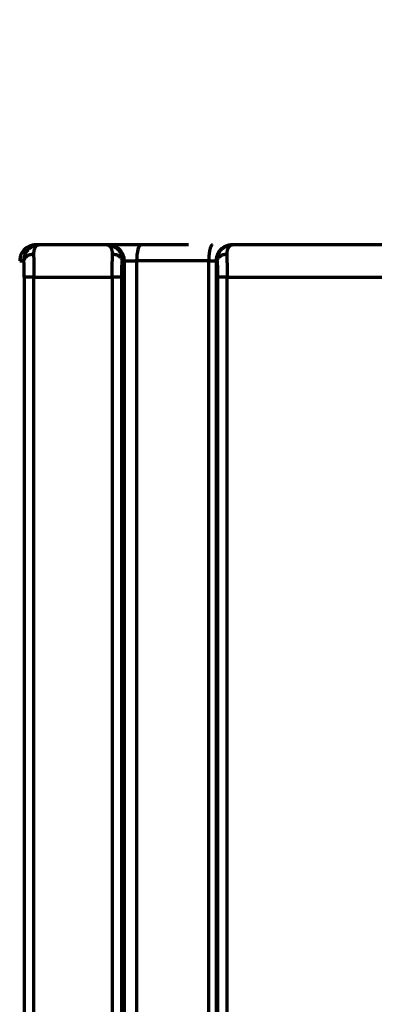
# Model space of a CAD drawing. Header units: millimetres. Extents: x -170 to 6906, y -2212 to 4257.
# Tile 161 of 256: x 4901 to 4912, y -1092 to -1061. Entities that reach past the tile are written whole.
import ezdxf

# ---------------------------------------------------------------- set-up
doc = ezdxf.new("R2010")
doc.units = ezdxf.units.MM
doc.layers.add('1', color=7, linetype='Continuous', true_color=0xffffff)
doc.styles.add('PC_TEXTSTYLE', font='ISOCP.SHX', dxfattribs={"width": 0.707, "bigfont": 'GBCBIG.SHX'})
doc.dimstyles.new('GB_DIMSTYLE', dxfattribs={"dimtxt": 50, "dimasz": 40, "dimexe": 1, "dimexo": 0, "dimgap": 1.5, "dimtad": 1, "dimdec": 1, "dimdsep": 46, "dimtxsty": 'PC_TEXTSTYLE', "dimcen": 0, "dimclrd": 256, "dimclrt": 3, "dimadec": 1, "dimazin": 2, "dimtp": 0.1, "dimtm": 0.1, "dimtfac": 0.71, "dimtdec": 1, "dimtmove": 0, "dimatfit": 3, "dimfxl": 1, "dimtfill": 1, "dimarcsym": 0})

# ---------------------------------------------------------------- blocks, each defined once
blk = doc.blocks.new('*D40')
at = {"lineweight": -2, "transparency": 16777216}
for p, q in [((5298.604, -811.424), (5142.709, -938.982)), ((4772.638, -1241.784), (5111.751, -964.312))]:
    blk.add_line(p, q, dxfattribs=at)
at = {"lineweight": 18, "transparency": 16777216}
blk.add_solid([(5138.487, -933.822), (5146.931, -944.141), (5111.751, -964.312)], dxfattribs=at)
at = {"layer": 'Defpoints', "color": 0, "lineweight": 18, "transparency": 16777216}
for p in [(5111.751, -964.312), (4772.638, -1241.784)]:
    blk.add_point(p, dxfattribs=at)
at = {"color": 3, "lineweight": 18, "transparency": 16777216, "insert": (5244.525, -821.426), "char_height": 50, "attachment_point": 5, "rotation": 39.291, "style": 'PC_TEXTSTYLE', "bg_fill": 3, "box_fill_scale": 1.1, "bg_fill_color": 256, "bg_fill_true_color": 13158600, "bg_fill_transparency": 0}
blk.add_mtext('R625', dxfattribs=at)

msp = doc.modelspace()

# ---------------------------------------------------------------- linework, layer by layer
at = {"color": 0, "lineweight": 18}
msp.add_arc((4772.638, -1241.784), 438.165, 198.70552, 161.36953, dxfattribs=at)
at = {"layer": '1', "color": 0, "linetype": 'Continuous', "lineweight": 70}
for p, q in [((4904.231, -1068.784), (4904.613, -1068.784)), ((4904.231, -1190.784), (4904.231, -1068.784)), ((4904.613, -1068.784), (4904.613, -1190.784)), ((4906.851, -1190.784), (4906.851, -1068.784)), ((4906.851, -1068.784), (4907.078, -1068.784)), ((4907.078, -1068.784), (4907.078, -1190.784)), ((4901.423, -1069.284), (4901.124, -1069.284)), ((4901.124, -1069.284), (4901.124, -1190.784)), ((4901.423, -1190.784), (4901.423, -1069.284)), ((4904.153, -1069.284), (4903.854, -1069.284)), ((4903.854, -1069.284), (4903.854, -1190.784)), ((4904.153, -1190.784), (4904.153, -1069.284)), ((4907.423, -1069.284), (4907.124, -1069.284)), ((4907.124, -1069.284), (4907.124, -1190.784)), ((4907.423, -1069.284), (4937.854, -1069.284)), ((4907.423, -1190.784), (4907.423, -1069.284))]:
    msp.add_line(p, q, dxfattribs=at)
for centre, major_axis, ratio, start_param, end_param in [((4903.731, -1068.784), (0, -0.5), 0.99863, 1.570796, 3.141593), ((4904.75, -1068.784), (0, 0.5), 0.275203, 0, 1.570796)]:
    msp.add_ellipse(centre, major_axis=major_axis, ratio=ratio, start_param=start_param, end_param=end_param, dxfattribs=at)
for points, knots in [([(4901.481, -1068.284), (4901.449, -1068.284), (4901.416, -1068.287), (4901.352, -1068.3), (4901.32, -1068.31), (4901.26, -1068.335), (4901.231, -1068.35), (4901.177, -1068.386), (4901.151, -1068.407), (4901.105, -1068.454), (4901.084, -1068.479), (4901.048, -1068.533), (4901.032, -1068.562), (4901.007, -1068.623), (4900.998, -1068.654), (4900.985, -1068.719), (4900.982, -1068.751), (4900.982, -1068.784)], [0, 0, 0, 0, 0.125, 0.125, 0.25, 0.25, 0.375, 0.375, 0.5, 0.5, 0.625, 0.625, 0.75, 0.75, 0.875, 0.875, 1, 1, 1, 1]), ([(4901.113, -1068.784), (4901.113, -1068.78), (4901.112, -1068.773), (4901.113, -1068.761), (4901.113, -1068.75), (4901.114, -1068.738), (4901.115, -1068.727), (4901.116, -1068.715), (4901.117, -1068.703), (4901.119, -1068.692), (4901.121, -1068.68), (4901.123, -1068.668), (4901.126, -1068.657), (4901.129, -1068.645), (4901.132, -1068.633), (4901.136, -1068.621), (4901.139, -1068.61), (4901.144, -1068.598), (4901.148, -1068.587), (4901.153, -1068.575), (4901.158, -1068.564), (4901.163, -1068.552), (4901.169, -1068.541), (4901.175, -1068.53), (4901.181, -1068.518), (4901.188, -1068.507), (4901.195, -1068.496), (4901.203, -1068.486), (4901.21, -1068.475), (4901.218, -1068.465), (4901.227, -1068.454), (4901.235, -1068.444), (4901.244, -1068.434), (4901.253, -1068.425), (4901.263, -1068.415), (4901.273, -1068.406), (4901.283, -1068.397), (4901.294, -1068.388), (4901.304, -1068.38), (4901.316, -1068.372), (4901.327, -1068.364), (4901.339, -1068.356), (4901.351, -1068.349), (4901.363, -1068.342), (4901.375, -1068.335), (4901.388, -1068.329), (4901.401, -1068.323), (4901.414, -1068.317), (4901.427, -1068.312), (4901.441, -1068.308), (4901.455, -1068.303), (4901.469, -1068.299), (4901.483, -1068.296), (4901.498, -1068.293), (4901.512, -1068.29), (4901.527, -1068.288), (4901.542, -1068.286), (4901.557, -1068.285), (4901.572, -1068.284), (4901.582, -1068.284), (4901.587, -1068.284)], [0, 0, 0, 0, 0.013275, 0.026681, 0.040218, 0.053888, 0.06769, 0.081625, 0.095695, 0.109898, 0.124236, 0.13871, 0.15332, 0.168065, 0.182948, 0.197968, 0.213126, 0.228422, 0.243856, 0.25943, 0.275143, 0.290995, 0.306988, 0.323122, 0.339396, 0.355812, 0.372369, 0.389068, 0.405909, 0.422893, 0.44002, 0.45729, 0.474703, 0.49226, 0.509962, 0.527807, 0.545797, 0.563932, 0.582212, 0.600637, 0.619208, 0.637925, 0.656788, 0.675797, 0.694953, 0.714255, 0.733704, 0.7533, 0.773044, 0.792935, 0.812974, 0.833161, 0.853495, 0.873978, 0.89461, 0.91539, 0.936319, 0.957397, 0.978624, 1, 1, 1, 1]), ([(4901.587, -1068.284), (4901.585, -1068.284), (4901.581, -1068.284), (4901.576, -1068.284), (4901.571, -1068.285), (4901.566, -1068.286), (4901.561, -1068.287), (4901.556, -1068.288), (4901.551, -1068.289), (4901.546, -1068.291), (4901.541, -1068.293), (4901.537, -1068.295), (4901.532, -1068.297), (4901.528, -1068.299), (4901.523, -1068.302), (4901.519, -1068.304), (4901.514, -1068.307), (4901.51, -1068.31), (4901.506, -1068.314), (4901.502, -1068.317), (4901.498, -1068.321), (4901.494, -1068.325), (4901.49, -1068.329), (4901.486, -1068.333), (4901.482, -1068.337), (4901.478, -1068.341), (4901.475, -1068.346), (4901.471, -1068.351), (4901.468, -1068.356), (4901.464, -1068.361), (4901.459, -1068.368), (4901.454, -1068.378), (4901.447, -1068.391), (4901.441, -1068.404), (4901.435, -1068.418), (4901.431, -1068.433), (4901.426, -1068.449), (4901.422, -1068.464), (4901.419, -1068.481), (4901.417, -1068.498), (4901.415, -1068.515), (4901.413, -1068.533), (4901.412, -1068.551), (4901.412, -1068.563), (4901.412, -1068.57)], [0, 0, 0, 0, 0.019759, 0.039422, 0.058989, 0.078461, 0.097836, 0.117116, 0.136301, 0.155391, 0.174386, 0.193286, 0.212091, 0.230802, 0.249419, 0.267942, 0.286372, 0.304707, 0.32295, 0.341099, 0.359156, 0.37712, 0.394991, 0.41277, 0.430457, 0.448053, 0.465557, 0.48297, 0.500291, 0.517522, 0.534663, 0.572858, 0.610609, 0.647927, 0.684825, 0.721312, 0.757402, 0.793107, 0.82844, 0.863413, 0.898042, 0.932339, 0.96632, 1, 1, 1, 1]), ([(4903.69, -1068.284), (4903.694, -1068.284), (4903.701, -1068.284), (4903.711, -1068.284), (4903.722, -1068.285), (4903.732, -1068.286), (4903.742, -1068.287), (4903.752, -1068.288), (4903.763, -1068.29), (4903.773, -1068.291), (4903.783, -1068.293), (4903.793, -1068.295), (4903.802, -1068.298), (4903.812, -1068.3), (4903.822, -1068.303), (4903.831, -1068.306), (4903.841, -1068.309), (4903.85, -1068.313), (4903.86, -1068.316), (4903.869, -1068.32), (4903.878, -1068.324), (4903.887, -1068.328), (4903.896, -1068.332), (4903.904, -1068.336), (4903.913, -1068.341), (4903.921, -1068.346), (4903.93, -1068.351), (4903.938, -1068.356), (4903.946, -1068.361), (4903.954, -1068.366), (4903.962, -1068.372), (4903.969, -1068.377), (4903.977, -1068.383), (4903.984, -1068.389), (4903.991, -1068.395), (4903.998, -1068.401), (4904.005, -1068.407), (4904.012, -1068.414), (4904.019, -1068.42), (4904.025, -1068.427), (4904.032, -1068.433), (4904.038, -1068.44), (4904.044, -1068.447), (4904.05, -1068.454), (4904.055, -1068.461), (4904.061, -1068.468), (4904.066, -1068.475), (4904.072, -1068.482), (4904.077, -1068.489), (4904.082, -1068.497), (4904.087, -1068.504), (4904.091, -1068.512), (4904.096, -1068.519), (4904.1, -1068.527), (4904.104, -1068.534), (4904.108, -1068.542), (4904.112, -1068.55), (4904.116, -1068.557), (4904.12, -1068.565), (4904.123, -1068.573), (4904.127, -1068.581), (4904.13, -1068.589), (4904.133, -1068.596), (4904.136, -1068.604), (4904.138, -1068.612), (4904.141, -1068.62), (4904.143, -1068.628), (4904.146, -1068.636), (4904.148, -1068.644), (4904.15, -1068.652), (4904.152, -1068.66), (4904.153, -1068.668), (4904.155, -1068.676), (4904.157, -1068.683), (4904.158, -1068.691), (4904.159, -1068.699), (4904.16, -1068.707), (4904.161, -1068.715), (4904.162, -1068.723), (4904.163, -1068.73), (4904.163, -1068.738), (4904.164, -1068.746), (4904.164, -1068.754), (4904.164, -1068.761), (4904.165, -1068.769), (4904.165, -1068.776), (4904.164, -1068.781), (4904.164, -1068.784)], [0, 0, 0, 0, 0.014823, 0.029571, 0.044244, 0.058842, 0.073366, 0.087815, 0.10219, 0.11649, 0.130716, 0.144867, 0.158944, 0.172947, 0.186875, 0.20073, 0.21451, 0.228216, 0.241849, 0.255407, 0.268891, 0.282302, 0.295639, 0.308903, 0.322092, 0.335209, 0.348251, 0.361221, 0.374117, 0.38694, 0.39969, 0.412366, 0.42497, 0.437501, 0.449959, 0.462344, 0.474656, 0.486896, 0.499063, 0.511158, 0.523181, 0.535131, 0.54701, 0.558816, 0.57055, 0.582212, 0.593803, 0.605322, 0.616769, 0.628145, 0.63945, 0.650683, 0.661845, 0.672936, 0.683956, 0.694906, 0.705785, 0.716593, 0.727331, 0.737999, 0.748596, 0.759123, 0.769581, 0.779969, 0.790287, 0.800536, 0.810715, 0.820825, 0.830866, 0.840839, 0.850742, 0.860577, 0.870344, 0.880043, 0.889673, 0.899236, 0.908731, 0.918158, 0.927518, 0.936811, 0.946037, 0.955197, 0.964289, 0.973316, 0.982276, 0.991171, 1, 1, 1, 1]), ([(4903.865, -1068.57), (4903.865, -1068.566), (4903.865, -1068.56), (4903.865, -1068.55), (4903.864, -1068.54), (4903.864, -1068.53), (4903.863, -1068.52), (4903.862, -1068.511), (4903.861, -1068.501), (4903.859, -1068.492), (4903.858, -1068.483), (4903.856, -1068.474), (4903.855, -1068.465), (4903.853, -1068.457), (4903.851, -1068.448), (4903.848, -1068.44), (4903.846, -1068.431), (4903.843, -1068.423), (4903.84, -1068.416), (4903.837, -1068.408), (4903.834, -1068.4), (4903.831, -1068.393), (4903.828, -1068.386), (4903.824, -1068.379), (4903.82, -1068.372), (4903.815, -1068.364), (4903.809, -1068.355), (4903.802, -1068.345), (4903.794, -1068.336), (4903.786, -1068.327), (4903.778, -1068.319), (4903.769, -1068.312), (4903.76, -1068.306), (4903.751, -1068.3), (4903.742, -1068.295), (4903.732, -1068.291), (4903.722, -1068.288), (4903.712, -1068.286), (4903.701, -1068.284), (4903.694, -1068.284), (4903.69, -1068.284)], [0, 0, 0, 0, 0.018205, 0.036497, 0.054878, 0.07335, 0.091916, 0.110578, 0.129338, 0.148199, 0.167163, 0.186231, 0.205407, 0.224692, 0.244089, 0.263599, 0.283224, 0.302966, 0.322828, 0.34281, 0.362916, 0.383147, 0.403504, 0.423989, 0.444605, 0.465352, 0.500948, 0.536935, 0.573315, 0.61009, 0.647263, 0.684834, 0.722807, 0.761183, 0.799963, 0.839151, 0.878746, 0.918752, 0.959169, 1, 1, 1, 1]), ([(4904.75, -1068.284), (4904.746, -1068.284), (4904.736, -1068.284), (4904.722, -1068.284), (4904.707, -1068.284), (4904.693, -1068.284), (4904.678, -1068.284), (4904.663, -1068.284), (4904.649, -1068.284), (4904.634, -1068.284), (4904.619, -1068.284), (4904.604, -1068.284), (4904.59, -1068.284), (4904.575, -1068.284), (4904.56, -1068.284), (4904.545, -1068.284), (4904.494, -1068.284), (4904.406, -1068.284), (4904.285, -1068.284), (4904.17, -1068.284), (4904.063, -1068.284), (4903.99, -1068.284), (4903.945, -1068.284), (4903.922, -1068.284), (4903.9, -1068.284), (4903.88, -1068.284), (4903.861, -1068.284), (4903.843, -1068.284), (4903.827, -1068.284), (4903.812, -1068.284), (4903.799, -1068.284), (4903.787, -1068.284), (4903.776, -1068.284), (4903.766, -1068.284), (4903.758, -1068.284), (4903.751, -1068.284), (4903.745, -1068.284), (4903.74, -1068.284), (4903.736, -1068.284), (4903.733, -1068.284), (4903.732, -1068.284), (4903.731, -1068.284)], [0, 0, 0, 0, 0.010344, 0.020688, 0.031033, 0.041377, 0.051721, 0.062066, 0.07241, 0.082755, 0.0931, 0.103444, 0.11379, 0.124135, 0.13448, 0.144826, 0.155172, 0.241437, 0.327713, 0.413995, 0.500277, 0.586554, 0.611156, 0.635442, 0.659413, 0.683067, 0.706405, 0.729428, 0.752134, 0.774525, 0.7966, 0.81836, 0.839804, 0.860932, 0.881745, 0.902243, 0.922425, 0.942292, 0.961843, 0.981079, 1, 1, 1, 1]), ([(4906.963, -1068.284), (4906.961, -1068.284), (4906.958, -1068.284), (4906.954, -1068.286), (4906.949, -1068.288), (4906.945, -1068.292), (4906.94, -1068.296), (4906.936, -1068.301), (4906.932, -1068.306), (4906.928, -1068.312), (4906.925, -1068.318), (4906.921, -1068.325), (4906.918, -1068.332), (4906.914, -1068.34), (4906.911, -1068.347), (4906.908, -1068.355), (4906.905, -1068.363), (4906.903, -1068.371), (4906.9, -1068.378), (4906.898, -1068.386), (4906.896, -1068.394), (4906.893, -1068.401), (4906.891, -1068.409), (4906.889, -1068.416), (4906.888, -1068.423), (4906.886, -1068.43), (4906.884, -1068.437), (4906.883, -1068.443), (4906.882, -1068.45), (4906.88, -1068.457), (4906.879, -1068.464), (4906.877, -1068.471), (4906.876, -1068.478), (4906.875, -1068.485), (4906.873, -1068.493), (4906.872, -1068.501), (4906.871, -1068.508), (4906.869, -1068.516), (4906.868, -1068.525), (4906.867, -1068.533), (4906.866, -1068.541), (4906.865, -1068.55), (4906.864, -1068.558), (4906.863, -1068.567), (4906.862, -1068.576), (4906.861, -1068.585), (4906.86, -1068.594), (4906.859, -1068.604), (4906.858, -1068.613), (4906.857, -1068.623), (4906.856, -1068.632), (4906.856, -1068.642), (4906.855, -1068.652), (4906.854, -1068.662), (4906.854, -1068.671), (4906.853, -1068.681), (4906.853, -1068.692), (4906.852, -1068.702), (4906.852, -1068.712), (4906.852, -1068.722), (4906.851, -1068.732), (4906.851, -1068.743), (4906.851, -1068.753), (4906.851, -1068.763), (4906.851, -1068.774), (4906.851, -1068.781), (4906.851, -1068.784)], [0, 0, 0, 0, 0.029294, 0.05792, 0.085852, 0.113067, 0.13955, 0.165285, 0.190263, 0.214474, 0.237916, 0.260586, 0.282484, 0.303613, 0.323978, 0.343586, 0.362442, 0.380557, 0.39794, 0.414602, 0.430553, 0.445806, 0.460372, 0.474263, 0.487492, 0.500071, 0.51135, 0.522712, 0.534154, 0.545677, 0.557279, 0.568959, 0.580715, 0.592547, 0.604453, 0.616431, 0.628481, 0.6406, 0.652788, 0.665042, 0.67736, 0.689742, 0.702184, 0.714686, 0.727244, 0.739857, 0.752523, 0.76524, 0.778005, 0.790817, 0.803671, 0.816568, 0.829503, 0.842474, 0.855479, 0.868515, 0.88158, 0.894671, 0.907785, 0.920919, 0.934072, 0.947239, 0.960418, 0.973606, 0.986801, 1, 1, 1, 1]), ([(4907.578, -1068.284), (4907.575, -1068.284), (4907.57, -1068.284), (4907.562, -1068.284), (4907.553, -1068.285), (4907.545, -1068.285), (4907.536, -1068.286), (4907.526, -1068.287), (4907.517, -1068.288), (4907.507, -1068.289), (4907.497, -1068.29), (4907.487, -1068.292), (4907.477, -1068.294), (4907.466, -1068.297), (4907.455, -1068.299), (4907.444, -1068.302), (4907.433, -1068.305), (4907.422, -1068.309), (4907.41, -1068.313), (4907.399, -1068.317), (4907.387, -1068.322), (4907.375, -1068.327), (4907.363, -1068.332), (4907.351, -1068.338), (4907.338, -1068.345), (4907.326, -1068.352), (4907.314, -1068.359), (4907.302, -1068.367), (4907.29, -1068.375), (4907.277, -1068.384), (4907.265, -1068.394), (4907.253, -1068.404), (4907.241, -1068.414), (4907.229, -1068.425), (4907.218, -1068.437), (4907.207, -1068.449), (4907.195, -1068.462), (4907.185, -1068.475), (4907.174, -1068.489), (4907.164, -1068.503), (4907.154, -1068.519), (4907.145, -1068.534), (4907.136, -1068.55), (4907.127, -1068.567), (4907.119, -1068.585), (4907.112, -1068.602), (4907.105, -1068.621), (4907.099, -1068.64), (4907.094, -1068.659), (4907.089, -1068.679), (4907.085, -1068.699), (4907.082, -1068.72), (4907.08, -1068.741), (4907.078, -1068.762), (4907.078, -1068.777), (4907.078, -1068.784)], [0, 0, 0, 0, 0.010121, 0.020579, 0.031373, 0.042503, 0.05397, 0.065773, 0.077912, 0.090388, 0.103201, 0.116349, 0.129835, 0.143656, 0.157814, 0.172309, 0.18714, 0.202307, 0.217811, 0.233651, 0.249827, 0.26634, 0.28319, 0.300376, 0.317898, 0.335757, 0.353952, 0.372483, 0.391351, 0.410556, 0.430096, 0.449974, 0.470187, 0.490737, 0.511624, 0.532847, 0.554406, 0.576302, 0.598534, 0.621103, 0.644008, 0.667249, 0.690827, 0.714741, 0.738992, 0.763579, 0.788502, 0.813762, 0.839358, 0.865291, 0.89156, 0.918165, 0.945107, 0.972385, 1, 1, 1, 1]), ([(4907.113, -1068.784), (4907.113, -1068.781), (4907.112, -1068.774), (4907.113, -1068.764), (4907.113, -1068.753), (4907.113, -1068.743), (4907.114, -1068.733), (4907.115, -1068.722), (4907.116, -1068.712), (4907.117, -1068.702), (4907.119, -1068.691), (4907.121, -1068.681), (4907.123, -1068.671), (4907.125, -1068.66), (4907.128, -1068.65), (4907.13, -1068.64), (4907.133, -1068.629), (4907.136, -1068.619), (4907.14, -1068.609), (4907.143, -1068.599), (4907.147, -1068.589), (4907.151, -1068.579), (4907.156, -1068.569), (4907.16, -1068.559), (4907.165, -1068.549), (4907.17, -1068.539), (4907.175, -1068.529), (4907.181, -1068.52), (4907.186, -1068.51), (4907.192, -1068.501), (4907.198, -1068.492), (4907.205, -1068.483), (4907.211, -1068.474), (4907.218, -1068.465), (4907.225, -1068.456), (4907.233, -1068.447), (4907.241, -1068.437), (4907.252, -1068.426), (4907.265, -1068.414), (4907.278, -1068.402), (4907.291, -1068.39), (4907.306, -1068.379), (4907.321, -1068.368), (4907.336, -1068.357), (4907.352, -1068.348), (4907.369, -1068.338), (4907.386, -1068.33), (4907.404, -1068.321), (4907.423, -1068.314), (4907.441, -1068.307), (4907.461, -1068.301), (4907.481, -1068.296), (4907.501, -1068.292), (4907.522, -1068.288), (4907.543, -1068.286), (4907.564, -1068.284), (4907.578, -1068.284), (4907.586, -1068.284)], [0, 0, 0, 0, 0.011987, 0.02405, 0.036189, 0.048405, 0.060697, 0.073066, 0.085513, 0.098038, 0.110641, 0.123323, 0.136083, 0.148923, 0.161842, 0.174842, 0.187921, 0.201081, 0.214322, 0.227644, 0.241047, 0.254533, 0.2681, 0.281749, 0.295481, 0.309296, 0.323194, 0.337175, 0.351239, 0.365388, 0.379621, 0.393938, 0.408339, 0.422825, 0.437397, 0.452053, 0.466795, 0.489551, 0.512713, 0.536284, 0.560264, 0.584653, 0.609452, 0.634662, 0.660283, 0.686316, 0.712761, 0.73962, 0.766891, 0.794577, 0.822677, 0.851191, 0.880121, 0.909467, 0.939228, 0.969406, 1, 1, 1, 1]), ([(4907.586, -1068.284), (4907.584, -1068.284), (4907.58, -1068.284), (4907.575, -1068.284), (4907.569, -1068.285), (4907.564, -1068.286), (4907.558, -1068.287), (4907.552, -1068.289), (4907.547, -1068.291), (4907.541, -1068.293), (4907.535, -1068.295), (4907.529, -1068.298), (4907.523, -1068.302), (4907.518, -1068.305), (4907.507, -1068.313), (4907.493, -1068.325), (4907.476, -1068.344), (4907.462, -1068.364), (4907.451, -1068.383), (4907.443, -1068.399), (4907.437, -1068.414), (4907.432, -1068.428), (4907.427, -1068.444), (4907.423, -1068.46), (4907.42, -1068.477), (4907.417, -1068.494), (4907.415, -1068.512), (4907.413, -1068.531), (4907.412, -1068.55), (4907.412, -1068.563), (4907.412, -1068.57)], [0, 0, 0, 0, 0.020292, 0.041033, 0.062224, 0.083864, 0.105954, 0.128495, 0.151487, 0.17493, 0.198825, 0.223172, 0.247971, 0.273223, 0.298927, 0.384595, 0.46269, 0.533228, 0.596232, 0.634298, 0.672049, 0.709498, 0.746658, 0.783546, 0.820176, 0.856562, 0.892722, 0.928671, 0.964425, 1, 1, 1, 1]), ([(4901.113, -1068.784), (4901.113, -1068.772), (4901.118, -1068.746), (4901.135, -1068.706), (4901.164, -1068.668), (4901.203, -1068.634), (4901.251, -1068.606), (4901.322, -1068.579), (4901.378, -1068.571), (4901.412, -1068.57)], [0, 0, 0, 0, 0.125097, 0.250206, 0.375315, 0.500425, 0.625534, 0.750643, 1, 1, 1, 1]), ([(4901.412, -1068.57), (4901.412, -1068.574), (4901.413, -1068.581), (4901.413, -1068.593), (4901.413, -1068.605), (4901.414, -1068.617), (4901.414, -1068.629), (4901.415, -1068.642), (4901.415, -1068.654), (4901.415, -1068.667), (4901.416, -1068.68), (4901.416, -1068.693), (4901.416, -1068.706), (4901.417, -1068.719), (4901.417, -1068.732), (4901.417, -1068.746), (4901.418, -1068.759), (4901.418, -1068.773), (4901.418, -1068.787), (4901.419, -1068.801), (4901.419, -1068.814), (4901.419, -1068.828), (4901.419, -1068.843), (4901.42, -1068.857), (4901.42, -1068.871), (4901.42, -1068.885), (4901.42, -1068.9), (4901.421, -1068.914), (4901.421, -1068.929), (4901.421, -1068.943), (4901.421, -1068.958), (4901.421, -1068.972), (4901.421, -1068.987), (4901.422, -1069.002), (4901.422, -1069.017), (4901.422, -1069.031), (4901.422, -1069.046), (4901.422, -1069.061), (4901.422, -1069.076), (4901.422, -1069.091), (4901.423, -1069.106), (4901.423, -1069.121), (4901.423, -1069.136), (4901.423, -1069.15), (4901.423, -1069.165), (4901.423, -1069.18), (4901.423, -1069.195), (4901.423, -1069.21), (4901.423, -1069.225), (4901.423, -1069.24), (4901.423, -1069.254), (4901.423, -1069.269), (4901.423, -1069.279), (4901.423, -1069.284)], [0, 0, 0, 0, 0.020695, 0.041346, 0.061954, 0.082518, 0.103039, 0.123516, 0.143949, 0.164339, 0.184686, 0.204989, 0.225248, 0.245464, 0.265636, 0.285765, 0.305851, 0.325893, 0.345891, 0.365846, 0.385758, 0.405626, 0.42545, 0.445231, 0.464969, 0.484663, 0.504314, 0.523921, 0.543485, 0.563005, 0.582482, 0.601916, 0.621306, 0.640653, 0.659956, 0.679216, 0.698433, 0.717606, 0.736736, 0.755822, 0.774865, 0.793865, 0.812821, 0.831734, 0.850603, 0.86943, 0.888212, 0.906952, 0.925648, 0.944301, 0.962911, 0.981477, 1, 1, 1, 1]), ([(4903.854, -1069.284), (4903.854, -1069.279), (4903.854, -1069.268), (4903.854, -1069.251), (4903.854, -1069.235), (4903.854, -1069.218), (4903.854, -1069.202), (4903.854, -1069.185), (4903.854, -1069.169), (4903.854, -1069.152), (4903.854, -1069.136), (4903.854, -1069.119), (4903.854, -1069.103), (4903.855, -1069.086), (4903.855, -1069.07), (4903.855, -1069.053), (4903.855, -1069.037), (4903.855, -1069.021), (4903.855, -1069.004), (4903.855, -1068.988), (4903.856, -1068.972), (4903.856, -1068.955), (4903.856, -1068.939), (4903.856, -1068.923), (4903.857, -1068.907), (4903.857, -1068.891), (4903.857, -1068.875), (4903.857, -1068.859), (4903.858, -1068.843), (4903.858, -1068.828), (4903.858, -1068.812), (4903.858, -1068.797), (4903.859, -1068.782), (4903.859, -1068.766), (4903.859, -1068.751), (4903.86, -1068.736), (4903.86, -1068.722), (4903.861, -1068.707), (4903.861, -1068.692), (4903.861, -1068.678), (4903.862, -1068.664), (4903.862, -1068.65), (4903.863, -1068.636), (4903.863, -1068.622), (4903.863, -1068.609), (4903.864, -1068.596), (4903.864, -1068.583), (4903.865, -1068.574), (4903.865, -1068.57)], [0, 0, 0, 0, 0.020539, 0.041131, 0.061777, 0.082475, 0.103227, 0.124032, 0.144891, 0.165803, 0.186768, 0.207786, 0.228858, 0.249982, 0.271161, 0.292392, 0.313677, 0.335015, 0.356407, 0.377852, 0.39935, 0.420902, 0.442507, 0.464165, 0.485877, 0.507642, 0.529461, 0.551333, 0.573258, 0.595237, 0.61727, 0.639355, 0.661495, 0.683687, 0.705933, 0.728233, 0.750586, 0.772992, 0.795452, 0.817966, 0.840533, 0.863153, 0.885827, 0.908555, 0.931336, 0.95417, 0.977058, 1, 1, 1, 1]), ([(4903.865, -1068.57), (4903.899, -1068.571), (4903.955, -1068.579), (4904.026, -1068.606), (4904.074, -1068.634), (4904.113, -1068.668), (4904.142, -1068.706), (4904.159, -1068.746), (4904.164, -1068.772), (4904.164, -1068.784)], [0, 0, 0, 0, 0.249355, 0.374464, 0.499573, 0.624681, 0.74979, 0.874899, 1, 1, 1, 1]), ([(4907.113, -1068.784), (4907.113, -1068.772), (4907.118, -1068.746), (4907.135, -1068.706), (4907.164, -1068.668), (4907.203, -1068.634), (4907.251, -1068.606), (4907.322, -1068.579), (4907.378, -1068.571), (4907.412, -1068.57)], [0, 0, 0, 0, 0.125097, 0.250206, 0.375315, 0.500425, 0.625534, 0.750643, 1, 1, 1, 1]), ([(4907.412, -1068.57), (4907.412, -1068.574), (4907.413, -1068.581), (4907.413, -1068.593), (4907.413, -1068.605), (4907.414, -1068.617), (4907.414, -1068.629), (4907.415, -1068.642), (4907.415, -1068.654), (4907.415, -1068.667), (4907.416, -1068.68), (4907.416, -1068.693), (4907.416, -1068.706), (4907.417, -1068.719), (4907.417, -1068.732), (4907.417, -1068.746), (4907.418, -1068.759), (4907.418, -1068.773), (4907.418, -1068.787), (4907.419, -1068.801), (4907.419, -1068.814), (4907.419, -1068.828), (4907.419, -1068.843), (4907.42, -1068.857), (4907.42, -1068.871), (4907.42, -1068.885), (4907.42, -1068.9), (4907.421, -1068.914), (4907.421, -1068.929), (4907.421, -1068.943), (4907.421, -1068.958), (4907.421, -1068.972), (4907.421, -1068.987), (4907.422, -1069.002), (4907.422, -1069.017), (4907.422, -1069.031), (4907.422, -1069.046), (4907.422, -1069.061), (4907.422, -1069.076), (4907.422, -1069.091), (4907.423, -1069.106), (4907.423, -1069.121), (4907.423, -1069.136), (4907.423, -1069.15), (4907.423, -1069.165), (4907.423, -1069.18), (4907.423, -1069.195), (4907.423, -1069.21), (4907.423, -1069.225), (4907.423, -1069.24), (4907.423, -1069.254), (4907.423, -1069.269), (4907.423, -1069.279), (4907.423, -1069.284)], [0, 0, 0, 0, 0.020695, 0.041346, 0.061954, 0.082518, 0.103039, 0.123516, 0.143949, 0.164339, 0.184686, 0.204989, 0.225248, 0.245464, 0.265636, 0.285765, 0.305851, 0.325893, 0.345891, 0.365846, 0.385758, 0.405626, 0.42545, 0.445231, 0.464969, 0.484663, 0.504314, 0.523921, 0.543485, 0.563005, 0.582482, 0.601916, 0.621306, 0.640653, 0.659956, 0.679216, 0.698433, 0.717606, 0.736736, 0.755822, 0.774865, 0.793865, 0.812821, 0.831734, 0.850603, 0.86943, 0.888212, 0.906952, 0.925648, 0.944301, 0.962911, 0.981477, 1, 1, 1, 1])]:
    msp.add_open_spline(points, degree=3, knots=knots, dxfattribs=at)
for points, degree in [([(4901.587, -1068.284), (4901.552, -1068.284), (4901.516, -1068.284), (4901.481, -1068.284)], 3), ([(4903.69, -1068.284), (4902.989, -1068.284), (4902.288, -1068.284), (4901.587, -1068.284)], 3), ([(4903.731, -1068.284), (4903.718, -1068.284), (4903.704, -1068.284), (4903.69, -1068.284)], 3), ([(4907.586, -1068.284), (4907.583, -1068.284), (4907.581, -1068.284), (4907.578, -1068.284)], 3), ([(4912.812, -1068.284), (4911.07, -1068.284), (4909.328, -1068.284), (4907.586, -1068.284)], 3), ([(4900.982, -1068.784), (4901.004, -1068.784), (4901.047, -1068.784), (4901.091, -1068.784), (4901.113, -1068.784)], 3), ([(4901.124, -1069.284), (4901.124, -1069.145), (4901.118, -1068.883), (4901.113, -1068.784)], 2), ([(4904.153, -1069.284), (4904.153, -1069.097), (4904.157, -1068.915), (4904.164, -1068.784)], 3), ([(4904.231, -1068.784), (4904.164, -1068.784)], 1), ([(4906.851, -1068.784), (4906.101, -1068.784), (4905.355, -1068.784), (4904.613, -1068.784)], 3), ([(4907.113, -1068.784), (4907.078, -1068.784)], 1), ([(4907.113, -1068.784), (4907.12, -1068.915), (4907.124, -1069.097), (4907.124, -1069.284)], 3), ([(4901.423, -1069.284), (4901.828, -1069.284), (4902.638, -1069.284), (4903.449, -1069.284), (4903.854, -1069.284)], 3)]:
    msp.add_open_spline(points, degree=degree, dxfattribs=at)
msp.add_rational_spline([(4906.224, -1068.284), (4905.731, -1068.284), (4905.24, -1068.284), (4904.75, -1068.284)], [0.851346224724, 0.851326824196, 0.851346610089, 0.851405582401], degree=3, dxfattribs=at)

# ---------------------------------------------------------------- next in the draw order: dimensions: what is measured, and where the dimension line sits
at = {"lineweight": 18}
dim = msp.add_radius_dim(center=(4772.638, -1241.784), mpoint=(5111.751, -964.312), text='R625', dimstyle='GB_DIMSTYLE', dxfattribs=at)
dim.commit()
dim.dimension.update_dxf_attribs({"geometry": '*D40', "text_midpoint": (5261.31, -841.939), "dimtype": 164})

doc.saveas('drawing.dxf')
